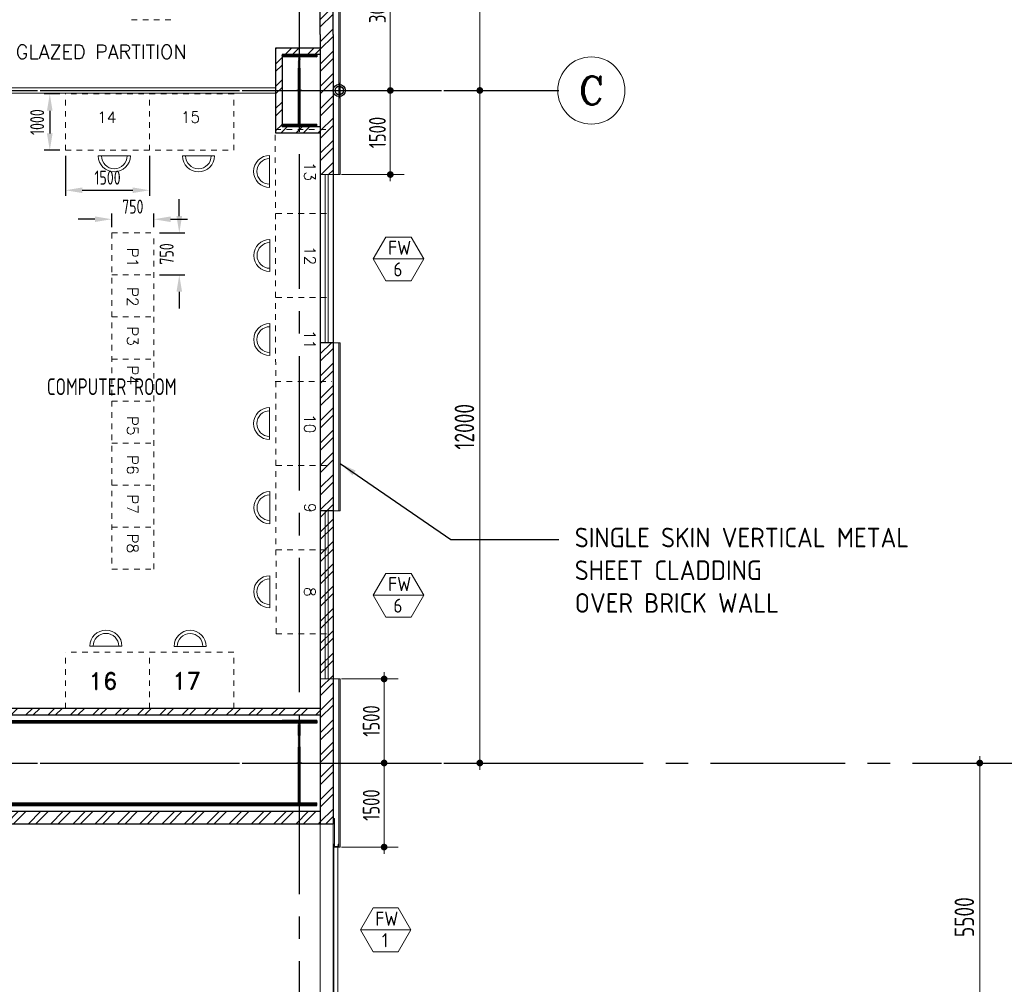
# Model space of a CAD drawing. Extents: x -287416 to 4934791, y -504132 to 1826789.
# Tile 194 of 256: x 550346 to 567902, y 184890 to 202103. Entities that reach past the tile are written whole.
import ezdxf
from ezdxf.enums import TextEntityAlignment as Align

# ---------------------------------------------------------------- set-up
doc = ezdxf.new("R2010")
doc.units = 0
doc.header["$LTSCALE"] = 800
doc.header["$MEASUREMENT"] = 0
for name, pattern in [('CENTER', [2, 1.25, -0.25, 0.25, -0.25]), ('CENTER2', [1.125, 0.75, -0.125, 0.125, -0.125]), ('CONTINOUS', [0]), ('DASHDOT', [1, 0.5, -0.25, 0, -0.25]), ('HIDDENS', [0.25, 0.125, -0.125])]:
    doc.linetypes.add(name, pattern=pattern)
doc.layers.get('0').update_dxf_attribs({"linetype": 'CONTINUOUS'})
doc.layers.get('DEFPOINTS').update_dxf_attribs({"linetype": 'CONTINUOUS'})
for name, color, linetype, lineweight in [('2CON', 1, 'CONTINUOUS', 13), ('A-WIN TAG', 3, 'CONTINUOUS', 13), ('ALUMINIUM PART', 4, 'CONTINOUS', 13), ('CLAD-1', 3, 'CONTINUOUS', 15), ('CLAD-2', 40, 'CONTINUOUS', 13), ('CONCRETE', 4, 'CONTINUOUS', 15), ('DIM', 4, 'CONTINUOUS', 15), ('dimension line', 4, 'CONTINUOUS', 18), ('LEADER', 4, 'CONTINUOUS', 15), ('LVSOWS', 6, 'CONTINUOUS', 9), ('pnl', 251, 'HIDDENS', 9), ('STEEL', 6, 'CONTINUOUS', 15), ('T', 3, 'CONTINUOUS', 15), ('TEXT', 3, 'CONTINUOUS', 15), ('WALL HATCH', 251, 'CONTINUOUS', 13), ('WIN', 31, 'CONTINUOUS', 13)]:
    doc.layers.add(name, color=color, linetype=linetype, lineweight=lineweight)
for name, color, linetype in [('CL', 2, 'CENTER2'), ('COL', 1, 'CENTER'), ('GRID', 8, 'CENTER'), ('RAINWATER', 2, 'CONTINUOUS'), ('STR', 2, 'CONTINUOUS'), ('WALL', 6, 'CONTINUOUS')]:
    doc.layers.add(name, color=color, linetype=linetype)
doc.styles.add('nik', font='isocp.shx')
doc.styles.add('ROAMNS', font='ROMANS.shx')
doc.styles.add('ROMANC', font='romanc')
doc.styles.add('ROMAND', font='romand')
doc.styles.add('ROMANS', font='ISO9.shx', dxfattribs={"width": 0.8})
doc.styles.get("Standard").update_dxf_attribs({"font": 'ISO9'})
doc.dimstyles.new('barka', dxfattribs={"dimscale": 100, "dimtxt": 3.5, "dimasz": 1.2, "dimexe": 2.5, "dimexo": 2.5, "dimgap": 1, "dimtad": 1, "dimdsep": 46, "dimtxsty": 'ROMANS', "dimblk": 'DDOT1', "dimcen": 0, "dimclrd": 256, "dimclre": 256, "dimclrt": 2, "dimadec": 0, "dimazin": 2, "dimtp": 0.1, "dimtm": 0.1, "dimtfac": 0.71, "dimtmove": 2, "dimatfit": 3, "dimlwd": -1, "dimlwe": -1, "dimarcsym": 0})
doc.dimstyles.new('barka INTERNAL DIM', dxfattribs={"dimscale": 100, "dimtxt": 3, "dimasz": 1.2, "dimexe": 2.5, "dimexo": 1.5, "dimgap": 0.8, "dimtad": 1, "dimdsep": 46, "dimtxsty": 'ROMANS', "dimblk": 'DDOT1', "dimcen": 0, "dimclrd": 256, "dimclre": 256, "dimclrt": 2, "dimadec": 0, "dimazin": 2, "dimtp": 0.1, "dimtm": 0.1, "dimtfac": 0.71, "dimtmove": 2, "dimatfit": 3, "dimlwd": -1, "dimlwe": -1, "dimarcsym": 0})
doc.dimstyles.new('GS', dxfattribs={"dimscale": 100, "dimtxt": 2.5, "dimasz": 3, "dimexe": 1, "dimexo": 1, "dimgap": 1, "dimtad": 1, "dimdec": 0, "dimzin": 0, "dimdsep": 46, "dimtxsty": 'ROMANS', "dimcen": 0.09, "dimclrd": 4, "dimclre": 8, "dimclrt": 3, "dimadec": 0, "dimazin": 0, "dimtfac": 1, "dimtdec": 0, "dimtofl": 0, "dimtmove": 0, "dimatfit": 3, "dimfxl": 1, "dimtolj": 1, "dimtzin": 0, "dimarcsym": 0})
doc.dimstyles.get("Standard").update_dxf_attribs({"dimtxt": 0.18, "dimasz": 0.18, "dimexe": 0.18, "dimexo": 0.0625, "dimgap": 0.09, "dimtad": 0, "dimtih": 1, "dimtoh": 1, "dimdec": 4, "dimzin": 0, "dimdsep": 46, "dimtxsty": 'Standard', "dimcen": 0.09, "dimadec": 0, "dimazin": 0, "dimtfac": 1, "dimtdec": 4, "dimtofl": 0, "dimtmove": 0, "dimatfit": 3, "dimfxl": 1, "dimtolj": 1, "dimtzin": 0, "dimarcsym": 0})

# ---------------------------------------------------------------- blocks, each defined once
blk = doc.blocks.new('A$C1C927E47')
at = {"layer": 'COL'}
h = blk.add_hatch(dxfattribs=at)
h.set_pattern_fill('ANSI31', color=256, scale=100, style=0)
h.paths.add_polyline_path([(16, 0), (0, 0), (0, -710), (16, -710)])
h.paths.add_polyline_path([(16, 710), (0, 710), (0, 0), (16, 0)])
h.paths.add_polyline_path([(0, 710), (-16, 710), (-16, 0), (0, 0)])
h.paths.add_polyline_path([(0, 0), (-16, 0), (-16, -710), (0, -710)])
h.paths.add_polyline_path([(-310, -710), (-310, -760), (0, -760), (0, -710)])
h.paths.add_polyline_path([(310, -760), (310, -710), (0, -710), (0, -760)])
h.paths.add_polyline_path([(310, 710), (310, 760), (0, 760), (0, 710)])
h.paths.add_polyline_path([(-310, 760), (-310, 710), (0, 710), (0, 760)])
for p, q in [((310, 760), (-310, 760)), ((-310, 760), (-310, 710)), ((310, 710), (-310, 710)), ((-16, -710), (-16, 710)), ((16, -710), (16, 710)), ((310, 760), (310, 710)), ((-310, -710), (310, -710)), ((-310, -760), (-310, -710)), ((-310, -760), (310, -760)), ((310, -760), (310, -710))]:
    blk.add_line(p, q, dxfattribs=at)
at = {"layer": 'COL', "color": 2}
for p, q in [((0, -792), (0, 792)), ((44, 0), (-44, 0)), ((44, 0), (-44, 0))]:
    blk.add_line(p, q, dxfattribs=at)
blk = doc.blocks.new('DDOT1')
blk.add_line((-1, 0), (1, 0))
at = {"const_width": 0.5}
blk.add_lwpolyline([(-0.25, 0, 1), (0.25, 0, 1)], format="xyb", close=True, dxfattribs=at)
blk = doc.blocks.new('*D98')
at = {"layer": 'DEFPOINTS', "color": 0, "transparency": 16777216}
for p in [(558550, 216340), (558600, 216340), (558600, 200840)]:
    blk.add_point(p, dxfattribs=at)
at = {"layer": 'dimension line', "transparency": 16777216}
for p, q in [((558350, 216340), (558300, 216340)), ((558550, 200960), (558550, 216220)), ((558350, 200840), (558300, 200840))]:
    blk.add_line(p, q, dxfattribs=at)
at = {"layer": 'dimension line', "transparency": 16777216, "xscale": 119.9999999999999, "yscale": 119.9999999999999, "zscale": 119.9999999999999}
for p, rotation in [((558550, 216340), 90), ((558550, 200840), 270)]:
    blk.add_blockref('DDOT1', p, dxfattribs=dict(at, rotation=rotation))
at = {"layer": 'dimension line', "color": 2, "transparency": 16777216, "insert": (558275, 208590), "char_height": 350, "attachment_point": 5, "rotation": 90, "style": 'ROMANS'}
blk.add_mtext('15500', dxfattribs=at)
blk = doc.blocks.new('*D99')
at = {"layer": 'DEFPOINTS', "color": 0, "transparency": 16777216}
for p in [(558550, 200840), (558550, 188839), (558550, 188839)]:
    blk.add_point(p, dxfattribs=at)
at = {"layer": 'dimension line', "transparency": 16777216}
for p, q in [((558300, 200840), (558300, 200840)), ((558550, 200720), (558550, 188959))]:
    blk.add_line(p, q, dxfattribs=at)
at = {"layer": 'dimension line', "transparency": 16777216, "xscale": 119.9999999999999, "yscale": 119.9999999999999, "zscale": 119.9999999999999}
for p, rotation in [((558550, 200840), 90), ((558550, 188839), 270)]:
    blk.add_blockref('DDOT1', p, dxfattribs=dict(at, rotation=rotation))
at = {"layer": 'dimension line', "color": 2, "transparency": 16777216, "insert": (558275, 194839), "char_height": 350, "attachment_point": 5, "rotation": 90, "style": 'ROMANS'}
blk.add_mtext('12000', dxfattribs=at)
blk = doc.blocks.new('*D84')
at = {"layer": 'DEFPOINTS', "color": 0, "linetype": 'CONTINOUS', "transparency": 16777216}
for p in [(551162, 199772), (552662, 199772), (552662, 199059)]:
    blk.add_point(p, dxfattribs=at)
at = {"layer": 'pnl', "color": 8, "linetype": 'CONTINOUS', "lineweight": -2, "transparency": 16777216}
for p, q in [((551162, 199672), (551162, 198959)), ((552662, 199672), (552662, 198959))]:
    blk.add_line(p, q, dxfattribs=at)
at = {"layer": 'pnl', "linetype": 'CONTINOUS', "lineweight": -2, "transparency": 16777216}
blk.add_line((551462, 199059), (552362, 199059), dxfattribs=at)
at = {"layer": 'pnl', "linetype": 'CONTINOUS', "transparency": 16777216}
for points in [[(551462, 199109), (551462, 199009), (551162, 199059)], [(552362, 199109), (552362, 199009), (552662, 199059)]]:
    blk.add_solid(points, dxfattribs=at)
at = {"layer": 'pnl', "linetype": 'CONTINOUS', "transparency": 16777216, "insert": (551912, 199284), "char_height": 250, "attachment_point": 5, "style": 'ROMANS'}
blk.add_mtext('\\A1;1500', dxfattribs=at)
blk = doc.blocks.new('*D85')
at = {"layer": 'DEFPOINTS', "color": 0, "linetype": 'CONTINOUS', "transparency": 16777216}
for p in [(551162, 200777), (550882, 199772), (551162, 199772)]:
    blk.add_point(p, dxfattribs=at)
at = {"layer": 'pnl', "color": 8, "linetype": 'CONTINOUS', "lineweight": -2, "transparency": 16777216}
for p, q in [((551062, 200777), (550782, 200777)), ((551062, 199772), (550782, 199772))]:
    blk.add_line(p, q, dxfattribs=at)
at = {"layer": 'pnl', "linetype": 'CONTINOUS', "lineweight": -2, "transparency": 16777216}
blk.add_line((550882, 200477), (550882, 200072), dxfattribs=at)
at = {"layer": 'pnl', "linetype": 'CONTINOUS', "transparency": 16777216}
for points in [[(550832, 200477), (550932, 200477), (550882, 200777)], [(550832, 200072), (550932, 200072), (550882, 199772)]]:
    blk.add_solid(points, dxfattribs=at)
at = {"layer": 'pnl', "linetype": 'CONTINOUS', "transparency": 16777216, "insert": (550657, 200275), "char_height": 250, "attachment_point": 5, "rotation": 90, "style": 'ROMANS'}
blk.add_mtext('\\A1;1000', dxfattribs=at)
blk = doc.blocks.new('*D86')
at = {"layer": 'DEFPOINTS', "color": 0, "linetype": 'CONTINOUS', "transparency": 16777216}
for p in [(552737, 198298), (552737, 197548), (553191, 197548)]:
    blk.add_point(p, dxfattribs=at)
at = {"layer": 'pnl', "linetype": 'CONTINOUS', "lineweight": -2, "transparency": 16777216}
for p, q in [((553191, 198598), (553191, 198898)), ((553191, 197248), (553191, 196948))]:
    blk.add_line(p, q, dxfattribs=at)
at = {"layer": 'pnl', "color": 8, "linetype": 'CONTINOUS', "lineweight": -2, "transparency": 16777216}
for p, q in [((552837, 198298), (553291, 198298)), ((552837, 197548), (553291, 197548))]:
    blk.add_line(p, q, dxfattribs=at)
at = {"layer": 'pnl', "linetype": 'CONTINOUS', "transparency": 16777216}
for points in [[(553141, 198598), (553241, 198598), (553191, 198298)], [(553141, 197248), (553241, 197248), (553191, 197548)]]:
    blk.add_solid(points, dxfattribs=at)
at = {"layer": 'pnl', "linetype": 'CONTINOUS', "transparency": 16777216, "insert": (552966, 197923), "char_height": 250, "attachment_point": 5, "rotation": 90, "style": 'ROMANS'}
blk.add_mtext('\\A1;750', dxfattribs=at)
blk = doc.blocks.new('*D87')
at = {"layer": 'DEFPOINTS', "color": 0, "linetype": 'CONTINOUS', "transparency": 16777216}
for p in [(552737, 198542), (551987, 198298), (552737, 198298)]:
    blk.add_point(p, dxfattribs=at)
at = {"layer": 'pnl', "color": 8, "linetype": 'CONTINOUS', "lineweight": -2, "transparency": 16777216}
for p, q in [((551987, 198398), (551987, 198642)), ((552737, 198398), (552737, 198642))]:
    blk.add_line(p, q, dxfattribs=at)
at = {"layer": 'pnl', "linetype": 'CONTINOUS', "lineweight": -2, "transparency": 16777216}
for p, q in [((551687, 198542), (551387, 198542)), ((553037, 198542), (553337, 198542))]:
    blk.add_line(p, q, dxfattribs=at)
at = {"layer": 'pnl', "linetype": 'CONTINOUS', "transparency": 16777216}
for points in [[(551687, 198592), (551687, 198492), (551987, 198542)], [(553037, 198592), (553037, 198492), (552737, 198542)]]:
    blk.add_solid(points, dxfattribs=at)
at = {"layer": 'pnl', "linetype": 'CONTINOUS', "transparency": 16777216, "insert": (552362, 198767), "char_height": 250, "attachment_point": 5, "style": 'ROMANS'}
blk.add_mtext('\\A1;750', dxfattribs=at)
blk = doc.blocks.new('A$C14326149')
at = {"layer": 'COL'}
h = blk.add_hatch(dxfattribs=at)
h.set_pattern_fill('ANSI31', color=256, scale=100, style=0)
h.paths.add_polyline_path([(310, 640), (0, 640), (0, 600), (310, 600)])
h.paths.add_polyline_path([(0, 600), (0, 640), (-310, 640), (-310, 600)])
h.paths.add_polyline_path([(0, -640), (0, -600), (-310, -600), (-310, -640)])
h.paths.add_polyline_path([(0, -600), (0, -640), (310, -640), (310, -600)])
h.paths.add_polyline_path([(-16, 0), (0, 0), (0, 600), (-16, 600)])
h.paths.add_polyline_path([(0, 0), (16, 0), (16, 600), (0, 600)])
h.paths.add_polyline_path([(16, 0), (0, 0), (0, -600), (16, -600)])
h.paths.add_polyline_path([(-16, -600), (0, -600), (0, 0), (-16, 0)])
for p, q in [((310, 640), (-310, 640)), ((-310, 640), (-310, 600)), ((310, 600), (-310, 600)), ((-16, -600), (-16, 600)), ((16, -600), (16, 600)), ((310, 640), (310, 600)), ((-310, -600), (310, -600)), ((-310, -640), (-310, -600)), ((-310, -640), (310, -640)), ((310, -640), (310, -600))]:
    blk.add_line(p, q, dxfattribs=at)
at = {"layer": 'COL', "color": 2}
for p, q in [((0, -672), (0, 672)), ((44, 0), (-44, 0))]:
    blk.add_line(p, q, dxfattribs=at)
blk = doc.blocks.new('clad supp')
at = {"layer": 'STEEL'}
for p, q in [((50, 100), (0, 100)), ((0, 100), (0, 0)), ((0, 0), (50, 0))]:
    blk.add_line(p, q, dxfattribs=at)
blk.add_lwpolyline([(50, 0), (50, 9, 0.397434), (48, 11), (12, 15, -0.397434), (10, 17), (10, 83, -0.397434), (12, 85), (48, 89, 0.397434), (50, 91), (50, 100)], format="xyb", dxfattribs=at)
blk = doc.blocks.new('*D348')
at = {"layer": 'DEFPOINTS', "color": 0, "transparency": 16777216}
for p in [(555933, 188839), (555933, 187339), (556844, 187339)]:
    blk.add_point(p, dxfattribs=at)
at = {"layer": 'DIM', "transparency": 16777216}
for p, q in [((556083, 188839), (557094, 188839)), ((556844, 188719), (556844, 187459)), ((556083, 187339), (557094, 187339))]:
    blk.add_line(p, q, dxfattribs=at)
at = {"layer": 'DIM', "transparency": 16777216, "xscale": 119.9999999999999, "yscale": 119.9999999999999, "zscale": 119.9999999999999}
for p, rotation in [((556844, 188839), 90), ((556844, 187339), 270)]:
    blk.add_blockref('DDOT1', p, dxfattribs=dict(at, rotation=rotation))
at = {"layer": 'DIM', "color": 2, "transparency": 16777216, "insert": (556614, 188089), "char_height": 300, "attachment_point": 5, "rotation": 90, "style": 'ROMANS'}
blk.add_mtext('1500', dxfattribs=at)
blk = doc.blocks.new('*D419')
at = {"layer": 'DEFPOINTS', "color": 0, "transparency": 16777216}
for p in [(555933, 200839), (555933, 199339), (556954, 199339)]:
    blk.add_point(p, dxfattribs=at)
at = {"layer": 'DIM', "transparency": 16777216}
for p, q in [((556083, 200839), (557204, 200839)), ((556954, 200719), (556954, 199459)), ((556083, 199339), (557204, 199339))]:
    blk.add_line(p, q, dxfattribs=at)
at = {"layer": 'DIM', "transparency": 16777216, "xscale": 119.9999999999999, "yscale": 119.9999999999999, "zscale": 119.9999999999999}
for p, rotation in [((556954, 200839), 90), ((556954, 199339), 270)]:
    blk.add_blockref('DDOT1', p, dxfattribs=dict(at, rotation=rotation))
at = {"layer": 'DIM', "color": 2, "transparency": 16777216, "insert": (556724, 200089), "char_height": 300, "attachment_point": 5, "rotation": 90, "style": 'ROMANS'}
blk.add_mtext('1500', dxfattribs=at)
blk = doc.blocks.new('*D420')
at = {"layer": 'DEFPOINTS', "color": 0, "transparency": 16777216}
for p in [(555933, 190339), (556844, 190339), (555933, 188839)]:
    blk.add_point(p, dxfattribs=at)
at = {"layer": 'DIM', "transparency": 16777216}
for p, q in [((556083, 190339), (557094, 190339)), ((556844, 188959), (556844, 190219)), ((556083, 188839), (557094, 188839))]:
    blk.add_line(p, q, dxfattribs=at)
at = {"layer": 'DIM', "transparency": 16777216, "xscale": 119.9999999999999, "yscale": 119.9999999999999, "zscale": 119.9999999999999}
for p, rotation in [((556844, 190339), 90), ((556844, 188839), 270)]:
    blk.add_blockref('DDOT1', p, dxfattribs=dict(at, rotation=rotation))
at = {"layer": 'DIM', "color": 2, "transparency": 16777216, "insert": (556614, 189589), "char_height": 300, "attachment_point": 5, "rotation": 90, "style": 'ROMANS'}
blk.add_mtext('1500', dxfattribs=at)
blk = doc.blocks.new('*D421')
at = {"layer": 'DEFPOINTS', "color": 0, "transparency": 16777216}
for p in [(556061, 203839), (556954, 203839), (555933, 200839)]:
    blk.add_point(p, dxfattribs=at)
at = {"layer": 'DIM', "transparency": 16777216}
for p, q in [((556211, 203839), (557204, 203839)), ((556954, 200959), (556954, 203719)), ((556083, 200839), (557204, 200839))]:
    blk.add_line(p, q, dxfattribs=at)
at = {"layer": 'DIM', "transparency": 16777216, "xscale": 119.9999999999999, "yscale": 119.9999999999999, "zscale": 119.9999999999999}
for p, rotation in [((556954, 203839), 90), ((556954, 200839), 270)]:
    blk.add_blockref('DDOT1', p, dxfattribs=dict(at, rotation=rotation))
at = {"layer": 'DIM', "color": 2, "transparency": 16777216, "insert": (556724, 202339), "char_height": 300, "attachment_point": 5, "rotation": 90, "style": 'ROMANS'}
blk.add_mtext('3000', dxfattribs=at)
blk = doc.blocks.new('*D989')
at = {"layer": 'DEFPOINTS', "color": 0, "transparency": 16777216}
for p in [(567220, 188839), (567464, 188839), (567220, 183339)]:
    blk.add_point(p, dxfattribs=at)
at = {"layer": 'dimension line', "transparency": 16777216}
for p, q in [((567470, 188839), (567714, 188839)), ((567464, 183459), (567464, 188719)), ((567470, 183339), (567714, 183339))]:
    blk.add_line(p, q, dxfattribs=at)
at = {"layer": 'dimension line', "transparency": 16777216, "xscale": 119.9999999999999, "yscale": 119.9999999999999, "zscale": 119.9999999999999}
for p, rotation in [((567464, 188839), 90), ((567464, 183339), 270)]:
    blk.add_blockref('DDOT1', p, dxfattribs=dict(at, rotation=rotation))
at = {"layer": 'dimension line', "color": 2, "transparency": 16777216, "insert": (567189, 186089), "char_height": 350, "attachment_point": 5, "rotation": 90, "style": 'ROMANS'}
blk.add_mtext('5500', dxfattribs=at)

msp = doc.modelspace()

# ---------------------------------------------------------------- hatches: boundary and pattern name
at = {"layer": 'WALL HATCH'}
h = msp.add_hatch(dxfattribs=at)
h.set_pattern_fill('ANSI32', color=256, scale=750, style=0)
h.paths.add_polyline_path([(555704.9, 221339.2), (555933.3, 221339.2), (555933.3, 224064.2), (555705.1, 224064.2)])
h.paths.add_polyline_path([(555704.3, 213339.2), (555933.3, 213339.2), (555933.3, 218339.2), (555704.7, 218339.2)])
h.paths.add_polyline_path([(555703.8, 206839.2), (555933.3, 206839.2), (555933.3, 210339.2), (555704.1, 210339.2)])
h.paths.add_polyline_path([(555703.3, 199339.2), (555933.3, 199339.2), (555933.3, 199839.2), (555933.3, 199839.2), (555933.3, 203839.2), (555703.6, 203839.2), (555703.3, 200069.2), (555703.3, 200069.2)])
h.paths.add_polyline_path([(555933.3, 196339.2), (555703.3, 196339.2), (555703.3, 189759.2), (555703.3, 189759.2), (555703.3, 187749.2), (555933.3, 187749.2), (555933.3, 189989.2), (555933.3, 189989.2)])
h = msp.add_hatch(dxfattribs=at)
h.set_pattern_fill('ANSI32', color=256, scale=750, style=0)
h.paths.add_polyline_path([(555023.3, 201479.2), (555703.3, 201479.2), (555703.3, 201594.2), (554908.3, 201594.2), (554908.3, 200084.2), (555703.3, 200084.2), (555703.3, 200199.2), (555023.3, 200199.2)])
h = msp.add_hatch(dxfattribs=at)
h.set_pattern_fill('ANSI32', color=256, scale=750, style=0)
h.paths.add_polyline_path([(555703.3, 189699.2), (555703.3, 189699.2), (555703.3, 187979.2), (555703.3, 187979.2)])
h.paths.add_polyline_path([(545023.3, 189699.2), (555703.3, 189699.2), (555703.3, 187979.2), (545023.3, 187979.2)])
h.paths.add_polyline_path([(545023.3, 189699.2), (545023.3, 189699.2), (545023.3, 187979.2), (545023.3, 187979.2)], flags=16)
edge = h.paths.add_edge_path()
edge.add_line((555703.3, 187979.2), (555703.3, 189699.2))
h.paths.add_polyline_path([(545023.3, 189814.2), (545023.3, 187749.2), (555703.3, 187749.2), (555703.3, 189814.2)])

# ---------------------------------------------------------------- linework, layer by layer
msp.add_circle((556043.3, 200839.1), 75)
at = {"layer": '2CON'}
for p, q in [((556650.8, 197833.3), (557550.8, 197833.3)), ((556650.8, 191833.3), (557550.8, 191833.3)), ((556422, 185862.7), (557322, 185862.7))]:
    msp.add_line(p, q, dxfattribs=at)
at = {"layer": 'A-WIN TAG'}
for points in [[(557325.8, 198223), (557550.8, 197833.3), (557325.8, 197443.6), (556875.8, 197443.6), (556650.8, 197833.3), (556875.8, 198223)], [(557325.8, 192223), (557550.8, 191833.3), (557325.8, 191443.6), (556875.8, 191443.6), (556650.8, 191833.3), (556875.8, 192223)], [(557097, 186252.4), (557322, 185862.7), (557097, 185472.9), (556647, 185472.9), (556422, 185862.7), (556647, 186252.4)]]:
    msp.add_lwpolyline(points, close=True, dxfattribs=at)
at = {"layer": 'ALUMINIUM PART'}
for p, q in [((545758.3, 200889.2), (554908.3, 200889.2)), ((545758.3, 200789.2), (554908.3, 200789.2))]:
    msp.add_line(p, q, dxfattribs=at)
at = {"layer": 'CL'}
for p, q in [((556043.3, 200976.7), (556043.3, 200701.6)), ((555903.4, 200839.1), (556183.2, 200839.1))]:
    msp.add_line(p, q, dxfattribs=at)
for points in [[(555703.3, 201594.2), (554908.3, 201594.2), (554908.3, 200084.2), (555703.3, 200084.2)], [(555703.3, 201479.2), (555023.3, 201479.2), (555023.3, 200199.2), (555703.3, 200199.2)]]:
    msp.add_lwpolyline(points, dxfattribs=at)
at = {"layer": 'CLAD-1'}
for p, q in [((555933.3, 199339.2), (556061.3, 199339.2)), ((555933.3, 196339.2), (556061.3, 196339.2)), ((555933.3, 193339.2), (556061.3, 193339.2)), ((555933.3, 190339.2), (556061.3, 190339.2)), ((556033.3, 187339.2), (556061.3, 187339.2))]:
    msp.add_line(p, q, dxfattribs=at)
at = {"layer": 'CLAD-1', "flags": 128}
for points in [[(533605.3, 218394.2), (533605.3, 224192.2), (556061.3, 224192.2), (556061.3, 199711.2), (556061.3, 199711.2), (556061.3, 199339.2)], [(533633.3, 218394.2), (533633.3, 224164.2), (556033.3, 224164.2), (556033.3, 199739.2), (556033.3, 199739.2), (556033.3, 199339.2)], [(556033.3, 196339.2), (556033.3, 193339.2)], [(556061.3, 196339.2), (556061.3, 193339.2)], [(556033.3, 190339.2), (556033.3, 190089.2), (556033.3, 190089.2), (556033.3, 187339.2)], [(556061.3, 190339.2), (556061.3, 190117.2), (556061.3, 190117.2), (556061.3, 187339.2)]]:
    msp.add_lwpolyline(points, dxfattribs=at)
at = {"layer": 'CLAD-2'}
msp.add_line((555961.3, 187851.8), (555933.3, 187851.8), dxfattribs=at)
at = {"layer": 'CLAD-2', "flags": 128}
for points in [[(555933.3, 187851.8), (555933.3, 187339.2)], [(555961.3, 187851.8), (555961.3, 187339.2)]]:
    msp.add_lwpolyline(points, dxfattribs=at)
at = {"layer": 'CONCRETE', "flags": 128}
for points in [[(555933.3, 187851.8), (555933.3, 162689.2), (461733.3, 162689.2), (461733.3, 189989.2), (462218.3, 189989.2)], [(555703.3, 187749.2), (555703.3, 162919.2), (461963.3, 162919.2), (461963.3, 189759.2), (462218.3, 189759.2)]]:
    msp.add_lwpolyline(points, dxfattribs=at)
at = {"layer": 'GRID', "linetype": 'CENTER2', "ltscale": 4}
for p, q in [((555333.3, 157700.7), (555333.3, 224745.1)), ((457111.3, 200839.2), (559959.4, 200839.2)), ((523065.1, 200839.2), (559938.5, 200839.2)), ((523065.1, 200839.2), (559938.5, 200839.2)), ((457111.3, 188839.2), (559833.3, 188839.2)), ((523065.1, 188839.2), (570727.9, 188839.2))]:
    msp.add_line(p, q, dxfattribs=at)
at = {"layer": 'LVSOWS'}
for p, q in [((551747.1, 199672.5), (552318.6, 199672.5)), ((553247.1, 199672.5), (553818.6, 199672.5)), ((554802.7, 199109.8), (554802.7, 199681.3)), ((554806.8, 197609.8), (554806.8, 198181.3)), ((554803.8, 196109.6), (554803.8, 196681.1)), ((554802.7, 194609.6), (554802.7, 195181.1)), ((554806.8, 193109.6), (554806.8, 193681.1)), ((554803.8, 191609.4), (554803.8, 192180.9)), ((552169.5, 190924), (551598, 190924)), ((553669.5, 190921), (553098, 190921))]:
    msp.add_line(p, q, dxfattribs=at)
for centre, radius, start, end in [((552032.8, 199672.5), 285.8, 180, 0), ((552032.8, 199672.5), 228.6, 180, 0), ((553532.8, 199672.5), 285.8, 180, 0), ((553532.8, 199672.5), 228.6, 180, 0), ((554802.7, 199395.6), 285.8, 90, 270), ((554802.7, 199395.6), 228.6, 90, 270), ((554806.8, 197895.6), 285.8, 90, 270), ((554806.8, 197895.6), 228.6, 90, 270), ((554803.8, 196395.3), 285.8, 90, 270), ((554803.8, 196395.3), 228.6, 90, 270), ((554802.7, 194895.3), 285.8, 90, 270), ((554802.7, 194895.3), 228.6, 90, 270), ((554806.8, 193395.3), 285.8, 90, 270), ((554806.8, 193395.3), 228.6, 90, 270), ((554803.8, 191895.1), 285.8, 90, 270), ((554803.8, 191895.1), 228.6, 90, 270), ((551883.8, 190924), 285.8, 0, 180), ((553383.8, 190921), 285.8, 0, 180), ((551883.8, 190924), 228.6, 0, 180), ((553383.8, 190921), 228.6, 0, 180)]:
    msp.add_arc(centre, radius, start, end, dxfattribs=at)
at = {"layer": 'pnl'}
for p, q in [((552339.9, 202102.7), (553139.9, 202102.7)), ((554161.5, 200777.2), (551161.5, 200777.2)), ((551161.5, 199772.5), (551161.5, 200777.2)), ((552661.5, 199772.5), (552661.5, 200777.2)), ((554161.5, 199772.5), (554161.5, 200777.2)), ((554918, 191146), (554902.9, 200145.8)), ((554902.9, 200145.8), (555893, 200145.8)), ((551161.5, 199772.5), (554161.5, 199772.5)), ((554914, 198646), (555891.9, 198646)), ((554918, 198645.8), (555897, 198645.8)), ((551986.8, 198298), (552736.8, 198298)), ((551986.8, 198298), (551986.8, 195298)), ((552736.8, 195298), (552736.8, 198298)), ((551986.8, 197548), (552736.8, 197548)), ((554915, 197145.6), (555894, 197145.6)), ((554918, 197146), (555896, 197146)), ((554918, 197145.8), (555897, 197145.8)), ((554918, 197145.8), (555897, 197145.8)), ((551986.8, 196798), (552736.8, 196798)), ((552312.4, 196347.8), (552310.8, 196347.8)), ((551986.8, 196048), (552736.8, 196048)), ((554902.9, 195645.6), (555910.1, 195645.6)), ((554903.3, 195645.8), (555910.1, 195645.8)), ((554903.3, 195645.6), (555910.1, 195645.6)), ((554903.3, 195645.6), (555910.1, 195645.6)), ((551986.8, 195298), (552736.8, 195298)), ((551986.8, 195298), (552736.8, 195298)), ((551986.8, 195298), (551986.8, 192298)), ((552736.8, 192298), (552736.8, 195298)), ((551986.8, 194548), (552736.8, 194548)), ((554914, 194145.8), (555910.3, 194145.8)), ((554918, 194145.6), (555897, 194145.6)), ((551986.8, 193798), (552736.8, 193798)), ((552312.4, 193347.8), (552310.8, 193347.8)), ((551986.8, 193048), (552736.8, 193048)), ((554915, 192645.3), (555910.5, 192645.3)), ((554918, 192645.8), (555910.5, 192645.8)), ((554918, 192645.6), (555910.5, 192645.6)), ((554918, 192645.6), (555910.5, 192645.6)), ((551986.8, 192298), (552736.8, 192298)), ((554918, 191146), (555910.8, 191146)), ((554161.5, 190819), (551161.5, 190819)), ((551161.5, 189814.2), (551161.5, 190819)), ((552661.5, 189814.2), (552661.5, 190819)), ((554161.5, 189814.2), (554161.5, 190819))]:
    msp.add_line(p, q, dxfattribs=at)
at = {"layer": 'RAINWATER'}
msp.add_circle((556043.3, 200839.1), 110, dxfattribs=at)
at = {"layer": 'STR', "color": 7, "linetype": 'DASHDOT', "const_width": 70}
for points in [[(545643.3, 189574.2), (555023.3, 189574.2)], [(545643.3, 188104.2), (555023.3, 188104.2)]]:
    msp.add_lwpolyline(points, dxfattribs=at)
at = {"layer": 'TEXT'}
msp.add_circle((560538.5, 200839.2), 600, dxfattribs=at)
at = {"layer": 'WALL'}
for p, q in [((555933.3, 201839.2), (555933.3, 224064.2)), ((555703.3, 201839.2), (555705.1, 223834.2)), ((555703.3, 201839.2), (555703.3, 189759.2)), ((555933.3, 201839.2), (555933.3, 189989.2)), ((555333.6, 198609.2), (555335.2, 198609.2)), ((555333.6, 198609.2), (555335.2, 198609.2)), ((555933.3, 196339.2), (555703.3, 196339.2)), ((555933.3, 193339.2), (555703.3, 193339.2)), ((555933.3, 189989.2), (555933.3, 189989.2)), ((555933.3, 189989.2), (555933.3, 187749.2)), ((555703.3, 189814.2), (545023.3, 189814.2)), ((545023.3, 189699.2), (555023.3, 189699.2)), ((555023.3, 189699.2), (555703.3, 189699.2)), ((555703.3, 189759.2), (555703.3, 189759.2)), ((555703.3, 189759.2), (555703.3, 187749.2)), ((545023.3, 187979.2), (555703.3, 187979.2)), ((555933.3, 187749.2), (544793.3, 187749.2))]:
    msp.add_line(p, q, dxfattribs=at)
at = {"layer": 'WALL', "flags": 128}
for points in [[(555703.3, 201594.2), (554908.3, 201594.2), (554908.3, 200084.2), (555703.3, 200084.2)], [(555703.3, 201479.2), (555023.3, 201479.2), (555023.3, 200199.2), (555703.3, 200199.2)]]:
    msp.add_lwpolyline(points, dxfattribs=at)
at = {"layer": 'WIN'}
for p, q in [((555793.3, 196339.2), (555793.3, 199339.2)), ((555843.3, 196339.2), (555843.3, 199339.2)), ((555793.3, 193339.2), (555793.3, 190339.2)), ((555843.3, 193339.2), (555843.3, 190339.2)), ((555945.8, 187339.2), (555945.8, 184339.2)), ((556020.8, 187339.2), (556020.8, 184339.2))]:
    msp.add_line(p, q, dxfattribs=at)
for points in [[(555933.3, 199339.2), (555703.3, 199339.2), (555703.3, 196339.2), (555933.3, 196339.2)], [(555933.3, 190339.2), (555703.3, 190339.2), (555703.3, 193339.2), (555933.3, 193339.2)]]:
    msp.add_lwpolyline(points, close=True, dxfattribs=at)

# ---------------------------------------------------------------- block references
at = {"layer": 'COL'}
for name, p in [('A$C14326149', (555333.3, 200839.2)), ('A$C1C927E47', (555333.3, 188839.2))]:
    msp.add_blockref(name, p, dxfattribs=at)
at = {"layer": 'STEEL', "xscale": -1, "rotation": 270}
msp.add_blockref('clad supp', (555933.3, 187339.2), dxfattribs=at)

# ---------------------------------------------------------------- texts
at = {"layer": 'A-WIN TAG'}
for s, p in [('FW', (557120.5, 198033.3)), ('6', (557089.2, 197647.5)), ('FW', (557120.5, 192033.3)), ('6', (557089.2, 191647.5)), ('FW', (556891.7, 186062.6)), ('1', (556860.4, 185676.8))]:
    msp.add_text(s, height=250, dxfattribs=at).set_placement(p, align=Align.MIDDLE)
at = {"layer": 'pnl', "ltscale": 101, "style": 'ROMAND'}
for s, height, p in [('14', 200, (551899.1, 200360.7)), ('15', 200, (553390.3, 200363.7)), ('16', 300, (551832.2, 190301.5)), ('17', 300, (553323.4, 190304.5))]:
    msp.add_text(s, height=height, dxfattribs=at).set_placement(p, align=Align.MIDDLE)
for s, p in [('13', (555519.5, 199393.9)), ('P1', (552359.4, 197859.6)), ('12', (555521.5, 197893.4)), ('P2', (552359.4, 197159.6)), ('P3', (552359.4, 196459.6)), ('11', (555518.5, 196393.2)), ('P4', (552359.4, 195759.6)), ('P5', (552359.4, 194859.6)), ('10', (555518.5, 194893.4)), ('P6', (552359.4, 194159.6)), ('P7', (552359.4, 193459.6)), ('9', (555521.5, 193393.2)), ('P8', (552359.4, 192759.6)), ('8', (555518.5, 191893))]:
    msp.add_text(s, height=200, rotation=270, dxfattribs=at).set_placement(p, align=Align.MIDDLE)
at = {"layer": 'T', "insert": (550277, 201654.5), "char_height": 250, "width": 3021.429, "attachment_point": 1, "style": 'ROAMNS'}
msp.add_mtext('GLAZED PARTITION  ', dxfattribs=at)
at = {"layer": 'TEXT', "style": 'ROMANC'}
msp.add_text('C', height=500, dxfattribs=at).set_placement((560538.5, 200839.2), align=Align.MIDDLE)
at = {"layer": 'TEXT', "insert": (551986.8, 195704.1), "char_height": 300, "attachment_point": 2, "style": 'ROMANS'}
msp.add_mtext_dynamic_manual_height_columns('COMPUTER ROOM', width=4825.425, gutter_width=2000, heights=[0], dxfattribs=at)
at = {"layer": 'TEXT', "insert": (560243.2, 193037.1), "char_height": 350, "width": 6491.683, "attachment_point": 1, "style": 'nik'}
msp.add_mtext('SINGLE SKIN VERTICAL METAL SHEET CLADDING\\POVER BRICK WALL', dxfattribs=at)

# ---------------------------------------------------------------- dimensions: what is measured, and where the dimension line sits
at = {"layer": 'DIM'}
for base, p1, p2, picture, middle in [((556954.3, 203839.2), (555933.3, 200839.2), (556061.3, 203839.2), '*D421', (556724.3, 202339.2)), ((556954.3, 199339.2), (555933.3, 200839.2), (555933.3, 199339.2), '*D419', (556724.3, 200089.2)), ((556844.2, 190339.2), (555933.3, 188839.2), (555933.3, 190339.2), '*D420', (556614.2, 189589.2)), ((556844.2, 187339.2), (555933.3, 188839.2), (555933.3, 187339.2), '*D348', (556614.2, 188089.2))]:
    dim = msp.add_linear_dim(base=base, p1=p1, p2=p2, angle=90, dimstyle='barka INTERNAL DIM', override={"dimdec": 0, "dimtmove": 0}, dxfattribs=at)
    dim.commit()
    dim.dimension.update_dxf_attribs({"geometry": picture, "text_midpoint": middle})
at = {"layer": 'dimension line'}
for base, p1, p2, picture, middle in [((558550.4, 216339.5), (558600.4, 200839.5), (558600.4, 216339.5), '*D98', (558275.4, 208589.5)), ((558550.4, 188839.2), (558550.4, 200839.5), (558550.4, 188839.2), '*D99', (558275.4, 194839.4)), ((567463.7, 188839.2), (567219.5, 183339.2), (567219.5, 188839.2), '*D989', (567188.7, 186089.2))]:
    dim = msp.add_linear_dim(base=base, p1=p1, p2=p2, angle=90, dimstyle='barka', override={"dimdec": 0, "dimtmove": 0}, dxfattribs=at)
    dim.commit()
    dim.dimension.update_dxf_attribs({"geometry": picture, "text_midpoint": middle})
at = {"layer": 'pnl', "linetype": 'CONTINOUS'}
dim = msp.add_linear_dim(base=(550881.5, 199772.5), p1=(551161.5, 200777.2), p2=(551161.5, 199772.5), angle=90, text='1000', dimstyle='GS', override={"dimclrd": 256, "dimclrt": 256}, dxfattribs=at)
dim.commit()
dim.dimension.update_dxf_attribs({"geometry": '*D85', "text_midpoint": (550656.5, 200274.8)})
for base, p1, p2, picture, middle in [((552661.5, 199059.2), (551161.5, 199772.5), (552661.5, 199772.5), '*D84', (551911.5, 199284.2)), ((552736.8, 198542.2), (551986.8, 198298), (552736.8, 198298), '*D87', (552361.8, 198767.2))]:
    dim = msp.add_linear_dim(base=base, p1=p1, p2=p2, dimstyle='GS', override={"dimclrd": 256, "dimclrt": 256}, dxfattribs=at)
    dim.commit()
    dim.dimension.update_dxf_attribs({"geometry": picture, "text_midpoint": middle})
dim = msp.add_linear_dim(base=(553190.5, 197548), p1=(552736.8, 198298), p2=(552736.8, 197548), angle=90, dimstyle='GS', override={"dimclrd": 256, "dimclrt": 256}, dxfattribs=at)
dim.commit()
dim.dimension.update_dxf_attribs({"geometry": '*D86', "text_midpoint": (552965.5, 197923)})

# ---------------------------------------------------------------- leaders
at = {"layer": 'LEADER'}
msp.add_leader([(556061.3, 194185.6), (558031.8, 192828.2), (559957.6, 192828.2)], dimstyle='Standard', override={"dimtxt": 350, "dimasz": 300, "dimexe": 0, "dimexo": 0, "dimgap": 100, "dimtad": 0, "dimtih": 0, "dimtoh": 0, "dimdec": 0, "dimtxsty": 'ROMANS', "dimcen": 0, "dimclrd": 9, "dimclre": 9, "dimclrt": 256, "dimtdec": 0, "dimtix": 1, "dimtofl": 1, "dimatfit": 0}, dxfattribs=at)

doc.saveas('drawing.dxf')
